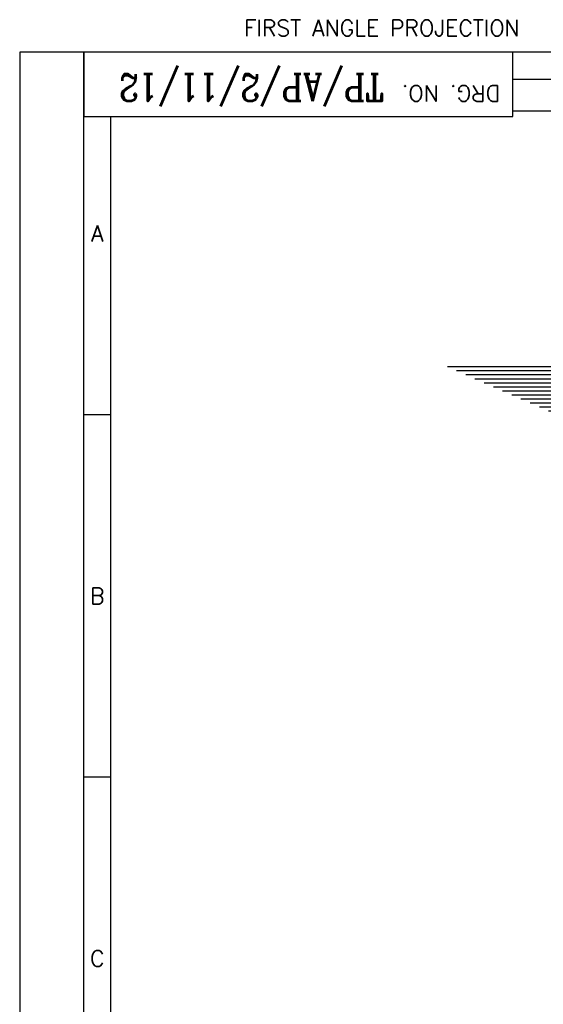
# Model space of a CAD drawing. Extents: x 15 to 1174, y 15 to 833.
# Tile 3 of 19: x 15 to 113, y 649 to 832. Entities that reach past the tile are written whole.
import ezdxf
from ezdxf.enums import TextEntityAlignment as Align

# ---------------------------------------------------------------- set-up
doc = ezdxf.new("R2010")
doc.units = 0
doc.header["$LTSCALE"] = 5
doc.header["$MEASUREMENT"] = 0
doc.layers.get('0').update_dxf_attribs({"linetype": 'CONTINUOUS'})
doc.layers.add('25', color=6, linetype='CONTINUOUS')
doc.layers.add('5', color=3, linetype='CONTINUOUS')
doc.styles.add('ROMANC', font='ROMANC.shx')
doc.styles.add('S', font='ROMANS.SHX')
doc.styles.add('SIMPLEX', font='ROMANS.SHX')

# ---------------------------------------------------------------- blocks, each defined once
blk = doc.blocks.new('*X18')
at = {"color": 0}
for p, q in [((60.3, 725.25), (82.51, 725.25)), ((62.01, 724.5), (82.53, 724.5)), ((63.73, 723.75), (82.59, 723.75)), ((65.45, 723), (82.68, 723)), ((67.16, 722.25), (82.8, 722.25)), ((68.88, 721.5), (82.96, 721.5)), ((70.6, 720.75), (83.15, 720.75)), ((72.32, 720), (83.38, 720)), ((74.03, 719.25), (83.65, 719.25)), ((75.75, 718.5), (83.96, 718.5)), ((77.47, 717.75), (84.3, 717.75)), ((79.18, 717), (84.7, 717)), ((80.9, 716.25), (85.14, 716.25)), ((82.62, 715.5), (85.64, 715.5)), ((84.34, 714.75), (86.2, 714.75)), ((86.05, 714), (86.82, 714))]:
    blk.add_line(p, q, dxfattribs=at)

msp = doc.modelspace()

# ---------------------------------------------------------------- linework, layer by layer
at = {"layer": '5'}
for p, q in [((1174, 826), (15, 826)), ((15, 826), (15, 15)), ((27, 15), (27, 826.00002)), ((27, 826), (27, 814)), ((107, 814), (107, 826)), ((107, 820.99998), (1168.99997, 820.99998)), ((27, 814), (107, 814)), ((32, 19.99998), (32, 814)), ((152, 814.99998), (107, 814.99998)), ((32, 758.4167), (27, 758.4167)), ((32, 690.8334), (27, 690.8334))]:
    msp.add_line(p, q, dxfattribs=at)

# ---------------------------------------------------------------- block references
at = {"layer": '25'}
msp.add_blockref('*X18', (34.50294, 42.14182), dxfattribs=at)

# ---------------------------------------------------------------- texts
at = {"layer": '25', "style": 'SIMPLEX'}
for s, p in [('A', (29.5, 790.70835)), ('B', (29.5, 723.12505)), ('C', (29.5, 655.54175))]:
    msp.add_text(s, height=3, dxfattribs=at).set_placement(p, align=Align.CENTER)
at = {"layer": '5', "style": 'S'}
msp.add_text('FIRST ANGLE PROJECTION', height=3, dxfattribs=at).set_placement((56.85705, 829.0159))
at = {"layer": '5', "style": 'ROMANC', "width": 0.85}
msp.add_text('TP/AP/2/11/12', height=5, rotation=180, dxfattribs=at).set_placement((82.96642, 821.88693))
at = {"layer": '5', "style": 'S'}
msp.add_text('DRG. NO.', height=3, rotation=180, dxfattribs=at).set_placement((104.64911, 819.83132))

doc.saveas('drawing.dxf')
